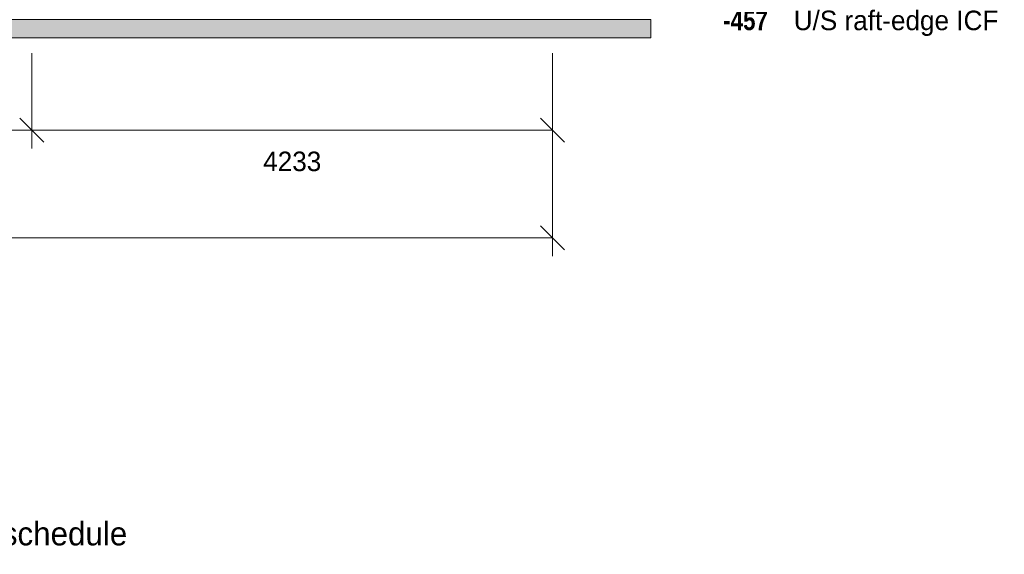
# Model space of a CAD drawing. Header units: millimetres. Extents: x -2175 to 13748, y -4805 to 8231.
# Tile 10 of 16: x 5559 to 13563, y -4805 to -459. Entities that reach past the tile are written whole.
import ezdxf
from ezdxf.enums import TextEntityAlignment as Align

# ---------------------------------------------------------------- set-up
doc = ezdxf.new("R2010")
doc.units = ezdxf.units.MM
for name, color, linetype in [('FILL-LIGHT', 7, 'Continuous'), ('LINE-INK', 7, 'Continuous'), ('LINE-STEEL_GREY', 7, 'Continuous'), ('TEXT-INK', 7, 'Continuous'), ('TEXT-STEEL', 7, 'Continuous'), ('TEXT-STEEL_GREY', 7, 'Continuous')]:
    doc.layers.add(name, color=color, linetype=linetype)
doc.styles.add('OpenSansCondensed-Bold', font='OpenSansCondensed-Bold.ttf')

msp = doc.modelspace()

# ---------------------------------------------------------------- hatches: boundary and pattern name
at = {"layer": 'FILL-LIGHT', "true_color": 0xdbdbde}
h = msp.add_hatch(color=254, dxfattribs=at)
h.dxf.hatch_style = 1
h.paths.add_polyline_path([(-800, -607.2), (-800, -457.2), (10690, -457.2), (10690, -607.2)])
h = msp.add_hatch(color=254, dxfattribs=at)
h.dxf.hatch_style = 1
h.paths.add_polyline_path([(-800, -457.2), (10690, -457.2), (10690, -607.2), (-800, -607.2)])

# ---------------------------------------------------------------- linework, layer by layer
at = {"layer": 'LINE-INK', "lineweight": 5}
for p, q in [((5658, -732.2), (5658, -1507.2)), ((9891, -732.2), (9891, -1507.2)), ((9891, -732.2), (9891, -2382.2)), ((5560.8, -1260), (5755.2, -1454.4)), ((9793.8, -1260), (9988.2, -1454.4)), ((-1, -1357.2), (9891, -1357.2)), ((9793.8, -2135), (9988.2, -2329.4)), ((-1, -2232.2), (9891, -2232.2))]:
    msp.add_line(p, q, dxfattribs=at)
at = {"layer": 'LINE-STEEL_GREY', "lineweight": 5}
for points in [[(-800, -607.2), (-800, -457.2), (10690, -457.2), (10690, -607.2), (-800, -607.2)], [(-800, -457.2), (10690, -457.2), (10690, -607.2), (10690, -607.2), (10690, -607.2), (-800, -607.2)]]:
    msp.add_lwpolyline(points, close=True, dxfattribs=at)

# ---------------------------------------------------------------- texts
at = {"layer": 'TEXT-INK'}
msp.add_text('4233', height=158.75, dxfattribs=at).set_placement((7774.5, -1690.2), align=Align.CENTER)
at = {"layer": 'TEXT-STEEL', "style": 'OpenSansCondensed-Bold'}
msp.add_text('-457', height=158.75, dxfattribs=at).set_placement((11277.5, -544.5))
at = {"layer": 'TEXT-STEEL'}
msp.add_text('U/S raft-edge ICF', height=158.75, dxfattribs=at).set_placement((11851, -544.5))
at = {"layer": 'TEXT-STEEL_GREY'}
msp.add_text('Scale 1:125 @ A3   |   Levels above GF FFL; sills and heads in the schedule', height=190.5, dxfattribs=at).set_placement((-2175, -4732.2))

doc.saveas('drawing.dxf')
